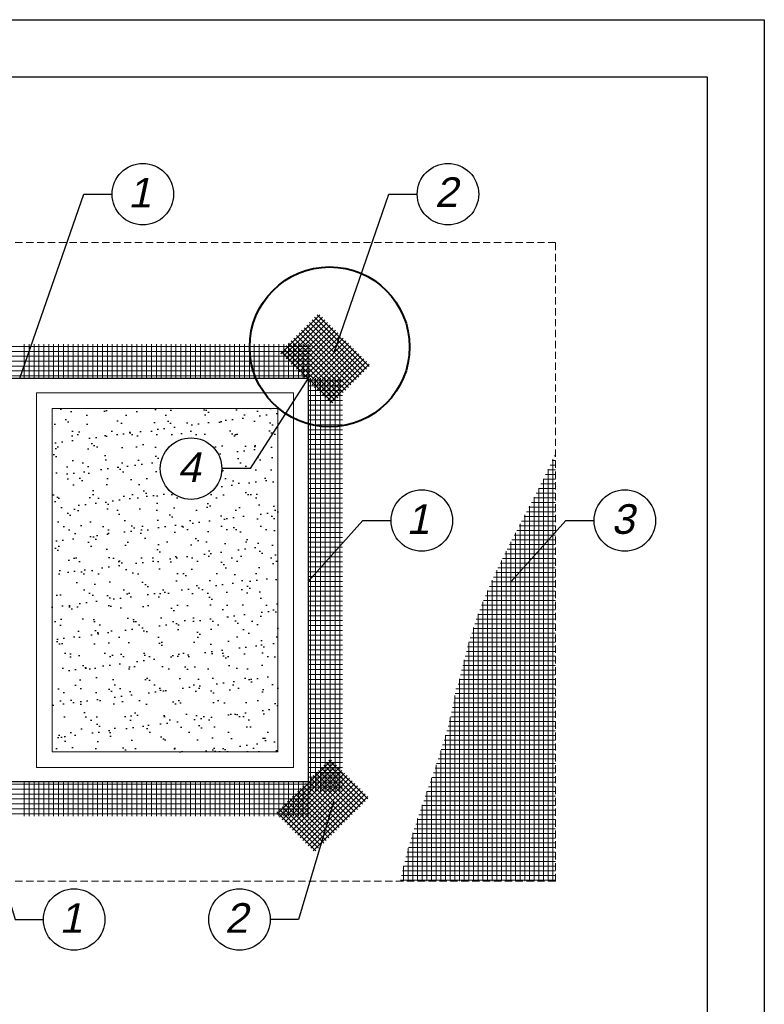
# Model space of a CAD drawing. Header units: millimetres. Extents: x -44039 to 29247, y -29623 to -1996.
# Tile 12 of 12: x 28334 to 29247, y -3203 to -1996. Entities that reach past the tile are written whole.
import ezdxf

# ---------------------------------------------------------------- set-up
doc = ezdxf.new("R2010")
doc.units = ezdxf.units.MM
doc.linetypes.add('DASHED', pattern=[19.05, 12.7, -6.35])
for name, color, linetype, lineweight in [('ATLAS siatka', 251, 'Continuous', 5), ('ATLAS siatka 2', 44, 'Continuous', 5), ('pomoc', 3, 'Continuous', 13), ('przekroje 2', 6, 'Continuous', 30), ('widok', 7, 'Continuous', 15)]:
    doc.layers.add(name, color=color, linetype=linetype, lineweight=lineweight)
for name, color, linetype in [('HATCH', 204, 'Continuous'), ('opisy', 2, 'Continuous'), ('TABELKA', 10, 'Continuous')]:
    doc.layers.add(name, color=color, linetype=linetype)
doc.styles.add('ATLAS', font='arial.ttf', dxfattribs={"oblique": 12})
doc.styles.get("Standard").update_dxf_attribs({"font": 'arial.ttf'})
doc.dimstyles.new('ISO-25', dxfattribs={"dimtxt": 2.5, "dimasz": 2.5, "dimexe": 1.25, "dimexo": 0.625, "dimtad": 1, "dimtxsty": 'Standard', "dimcen": 2.5, "dimadec": 0, "dimazin": 0, "dimtfac": 1, "dimtmove": 0, "dimatfit": 3, "dimfxl": 0, "dimarcsym": 0})

msp = doc.modelspace()

# ---------------------------------------------------------------- hatches: boundary and pattern name
at = {"layer": 'HATCH'}
h = msp.add_hatch(dxfattribs=at)
h.set_pattern_fill('AR-SAND', color=256, scale=15.515833, style=0)
h.set_pattern_definition([(37.5, (28575.637, -440.18), (-0.9774, 29.89628), [0, -23.58407, 0, -26.37692, 0, -25.21323]), (7.5, (28575.637, -440.18), (27.45956, 43.78795), [0, -12.72298, 0, -21.2567, 0, -8.14581]), (327.5, (28556.552, -440.18), (48.3185, 0.0878), [0, -7.75792, 0, -27.9285, 0, -36.4622]), (317.5, (28556.552, -440.18), (46.64256, 13.6179), [0, -3.87896, 0, -18.30868, 0, -20.94637])])
h.paths.add_polyline_path([(28374.16001, -2472.95988), (28651.07785, -2472.95988), (28651.07785, -2893.60207), (28374.16001, -2893.60207)])
h.paths.add_polyline_path([(28582.2116, -2546.65056, 1), (28506.87064, -2546.65056, 1)], flags=16)

# ---------------------------------------------------------------- linework, layer by layer
for p, q in [((28412.98056, -2210.29907), (28447.76042, -2210.29907)), ((28787.04698, -2210.29907), (28821.82684, -2210.29907)), ((28616.99146, -2546.65056), (28582.2116, -2546.65056)), ((28754.97271, -2610.30327), (28789.75257, -2610.30327)), ((29003.84586, -2610.30327), (29038.62572, -2610.30327))]:
    msp.add_line(p, q)
at = {"layer": 'ATLAS siatka', "color": 7}
for p, q in [((28702.36083, -2358.04864), (28654.63964, -2405.76983)), ((28705.54224, -2361.23005), (28657.82105, -2408.95125)), ((28708.72366, -2364.41147), (28661.00246, -2412.13266)), ((28756.44485, -2428.03972), (28692.81659, -2364.41147)), ((28759.62626, -2424.85831), (28695.99801, -2361.23005)), ((28762.80767, -2421.6769), (28699.17942, -2358.04864)), ((28711.90507, -2367.59288), (28664.18388, -2415.31407)), ((28715.08648, -2370.77429), (28667.36529, -2418.49548)), ((28718.2679, -2373.95571), (28670.5467, -2421.6769)), ((28721.44931, -2377.13712), (28673.72812, -2424.85831)), ((28743.7192, -2440.76537), (28680.09094, -2377.13712)), ((28746.90061, -2437.58396), (28683.27235, -2373.95571)), ((28750.08202, -2434.40255), (28686.45377, -2370.77429)), ((28753.26344, -2431.22114), (28689.63518, -2367.59288)), ((28734.17496, -2450.30961), (28670.5467, -2386.68136)), ((28737.35637, -2447.1282), (28673.72812, -2383.49994)), ((28740.53778, -2443.94679), (28676.90953, -2380.31853)), ((28724.63072, -2380.31853), (28676.90953, -2428.03972)), ((28727.81213, -2383.49994), (28680.09094, -2431.22114)), ((28730.99355, -2386.68136), (28683.27235, -2434.40255)), ((28721.44931, -2463.03526), (28657.82105, -2399.40701)), ((28724.63072, -2459.85385), (28661.00246, -2396.2256)), ((28727.81213, -2456.67244), (28664.18388, -2393.04418)), ((28730.99355, -2453.49103), (28667.36529, -2389.86277)), ((28734.17496, -2389.86277), (28688.04447, -2435.99325)), ((28737.35637, -2393.04418), (28689.63518, -2440.76537)), ((28740.53778, -2396.2256), (28692.81659, -2443.94679)), ((28743.7192, -2399.40701), (28695.99801, -2447.1282)), ((28718.2679, -2466.21668), (28654.63964, -2402.58842)), ((28746.90061, -2402.58842), (28699.17942, -2450.30961)), ((28750.08202, -2405.76983), (28702.36083, -2453.49103)), ((28753.26344, -2408.95125), (28705.54224, -2456.67244)), ((28756.44485, -2412.13266), (28708.72366, -2459.85385)), ((28759.62626, -2415.31407), (28711.90507, -2463.03526)), ((28762.80767, -2418.49548), (28715.08648, -2466.21668)), ((28716.67719, -2903.80785), (28649.86752, -2970.61752)), ((28719.8586, -2906.98927), (28653.04893, -2973.79894)), ((28758.03556, -2954.71046), (28710.31436, -2906.98927)), ((28761.21697, -2951.52905), (28713.49578, -2903.80785)), ((28723.04001, -2910.17068), (28656.23035, -2976.98035)), ((28726.22143, -2913.35209), (28659.41176, -2980.16176)), ((28729.40284, -2916.53351), (28662.59317, -2983.34317)), ((28732.58425, -2919.71492), (28665.77458, -2986.52459)), ((28745.3099, -2967.43611), (28697.58871, -2919.71492)), ((28748.49132, -2964.2547), (28700.77012, -2916.53351)), ((28751.67273, -2961.07328), (28703.95154, -2913.35209)), ((28754.85414, -2957.89187), (28707.13295, -2910.17068)), ((28735.76567, -2922.89633), (28668.956, -2989.706)), ((28738.94708, -2926.07774), (28672.13741, -2992.88741)), ((28742.12849, -2929.25916), (28675.31882, -2996.06882)), ((28735.76567, -2976.98035), (28688.04447, -2929.25916)), ((28738.94708, -2973.79894), (28691.22589, -2926.07774)), ((28742.12849, -2970.61752), (28694.4073, -2922.89633)), ((28723.04001, -2989.706), (28675.31882, -2941.98481)), ((28745.3099, -2932.44057), (28678.50024, -2999.25024)), ((28726.22143, -2986.52459), (28678.50024, -2938.80339)), ((28748.49132, -2935.62198), (28681.68165, -3002.43165)), ((28729.40284, -2983.34317), (28681.68165, -2935.62198)), ((28732.58425, -2980.16176), (28684.86306, -2932.44057)), ((28751.67273, -2938.80339), (28684.86306, -3005.61306)), ((28754.85414, -2941.98481), (28688.04447, -3008.79448)), ((28710.31436, -3002.43165), (28662.59317, -2954.71046)), ((28713.49578, -2999.25024), (28665.77458, -2951.52905)), ((28716.67719, -2996.06882), (28668.956, -2948.34763)), ((28719.8586, -2992.88741), (28672.13741, -2945.16622)), ((28758.03556, -2945.16622), (28691.22589, -3011.97589)), ((28761.21697, -2948.34763), (28694.4073, -3015.1573)), ((28697.58871, -3015.1573), (28649.86752, -2967.43611)), ((28700.77012, -3011.97589), (28653.04893, -2964.2547)), ((28703.95154, -3008.79448), (28656.23035, -2961.07328)), ((28707.13295, -3005.61306), (28659.41176, -2957.89187))]:
    msp.add_line(p, q, dxfattribs=at)
at = {"layer": 'ATLAS siatka'}
for p, q in [((28991.47278, -2531.00092), (28989.77542, -2531.00092)), ((28991.47278, -2542.42888), (28984.563, -2542.42888)), ((28991.47278, -2536.7149), (28987.22549, -2536.7149)), ((28987.95314, -2660.81672), (28987.95314, -2535.08435)), ((28991.47278, -2553.85684), (28979.10111, -2553.85684)), ((28991.47278, -2548.14286), (28981.86967, -2548.14286)), ((28982.23916, -2660.81672), (28982.23916, -2547.38028)), ((28991.47278, -2565.2848), (28973.43664, -2565.2848)), ((28991.47278, -2559.57082), (28976.2889, -2559.57082)), ((28976.52518, -2660.81672), (28976.52518, -2559.09747)), ((28991.47278, -2582.42674), (28964.66201, -2582.42674)), ((28965.09722, -2660.81672), (28965.09722, -2581.58681)), ((28991.47278, -2576.71276), (28967.62023, -2576.71276)), ((28991.47278, -2570.99878), (28970.53639, -2570.99878)), ((28970.8112, -2660.81672), (28970.8112, -2570.4603)), ((28991.47278, -2593.8547), (28958.71157, -2593.8547)), ((28959.38324, -2660.81672), (28959.38324, -2592.56983)), ((28991.47278, -2588.14072), (28961.69855, -2588.14072)), ((28991.47278, -2605.28266), (28952.72631, -2605.28266)), ((28953.66926, -2660.81672), (28953.66926, -2603.48434)), ((28991.47278, -2599.56868), (28955.72242, -2599.56868)), ((28991.47278, -2616.71063), (28946.74395, -2616.71063)), ((28947.95528, -2660.81672), (28947.95528, -2614.3948)), ((28991.47278, -2610.99664), (28949.73273, -2610.99664)), ((28991.47278, -2628.13859), (28940.79951, -2628.13859)), ((28942.2413, -2660.81672), (28942.2413, -2625.36059)), ((28991.47278, -2622.42461), (28943.76509, -2622.42461)), ((28991.47278, -2639.56655), (28934.92605, -2639.56655)), ((28936.52732, -2660.81672), (28936.52732, -2636.44047)), ((28991.47278, -2633.85257), (28937.85292, -2633.85257)), ((28991.47278, -2650.99451), (28929.15529, -2650.99451)), ((28930.81334, -2660.81672), (28930.81334, -2647.69671)), ((28991.47278, -2645.28053), (28932.02814, -2645.28053)), ((28952.327, -2662.42247), (28923.51812, -2662.42247)), ((28925.09936, -2660.81672), (28925.09936, -2659.19978)), ((28925.09936, -2815.97505), (28925.09936, -2660.81672)), ((28991.47278, -2656.70849), (28926.32174, -2656.70849)), ((28930.81334, -2815.97505), (28930.81334, -2660.81672)), ((28936.52732, -2815.97505), (28936.52732, -2660.81672)), ((28942.2413, -2815.97505), (28942.2413, -2660.81672)), ((28947.95528, -2815.97505), (28947.95528, -2660.81672)), ((28991.47278, -2662.42247), (28952.327, -2662.42247)), ((28953.66926, -2815.97505), (28953.66926, -2660.81672)), ((28959.38324, -2815.97505), (28959.38324, -2660.81672)), ((28965.09722, -2815.97505), (28965.09722, -2660.81672)), ((28970.8112, -2815.97505), (28970.8112, -2660.81672)), ((28976.52518, -2815.97505), (28976.52518, -2660.81672)), ((28982.23916, -2815.97505), (28982.23916, -2660.81672)), ((28987.95314, -2815.97505), (28987.95314, -2660.81672)), ((28952.327, -2673.85043), (28918.04516, -2673.85043)), ((28919.38538, -2815.97505), (28919.38538, -2671.03405)), ((28952.327, -2668.13645), (28920.76425, -2668.13645)), ((28991.47278, -2668.13645), (28952.327, -2668.13645)), ((28991.47278, -2673.85043), (28952.327, -2673.85043)), ((28952.327, -2690.99237), (28910.21896, -2690.99237)), ((28952.327, -2685.27839), (28912.76723, -2685.27839)), ((28913.6714, -2815.97505), (28913.6714, -2683.30577)), ((28952.327, -2679.56441), (28915.38628, -2679.56441)), ((28991.47278, -2679.56441), (28952.327, -2679.56441)), ((28991.47278, -2685.27839), (28952.327, -2685.27839)), ((28991.47278, -2690.99237), (28952.327, -2690.99237)), ((28952.327, -2702.42033), (28905.29441, -2702.42033)), ((28952.327, -2696.70635), (28907.71582, -2696.70635)), ((28907.95742, -2815.97505), (28907.95742, -2696.15486)), ((28991.47278, -2696.70635), (28952.327, -2696.70635)), ((28991.47278, -2702.42033), (28952.327, -2702.42033)), ((28952.327, -2713.84829), (28900.64627, -2713.84829)), ((28902.24344, -2815.97505), (28902.24344, -2709.77351)), ((28952.327, -2708.13431), (28902.92357, -2708.13431)), ((28991.47278, -2708.13431), (28952.327, -2708.13431)), ((28991.47278, -2713.84829), (28952.327, -2713.84829)), ((28952.327, -2725.27625), (28896.30948, -2725.27625)), ((28896.52946, -2815.97505), (28896.52946, -2724.66475)), ((28952.327, -2719.56227), (28898.42477, -2719.56227)), ((28991.47278, -2719.56227), (28952.327, -2719.56227)), ((28991.47278, -2725.27625), (28952.327, -2725.27625)), ((28952.327, -2736.70421), (28892.30638, -2736.70421)), ((28952.327, -2730.99023), (28894.254, -2730.99023)), ((28991.47278, -2730.99023), (28952.327, -2730.99023)), ((28991.47278, -2736.70421), (28952.327, -2736.70421)), ((28952.327, -2748.13217), (28888.62076, -2748.13217)), ((28952.327, -2742.41819), (28890.41412, -2742.41819)), ((28890.81548, -2815.97505), (28890.81548, -2741.20624)), ((28991.47278, -2742.41819), (28952.327, -2742.41819)), ((28991.47278, -2748.13217), (28952.327, -2748.13217)), ((28885.1015, -2815.97505), (28885.1015, -2759.94735)), ((28952.327, -2759.56013), (28885.21174, -2759.56013)), ((28952.327, -2753.84615), (28886.87172, -2753.84615)), ((28991.47278, -2753.84615), (28952.327, -2753.84615)), ((28991.47278, -2759.56013), (28952.327, -2759.56013)), ((28952.327, -2770.98809), (28882.03628, -2770.98809)), ((28952.327, -2765.27411), (28883.58496, -2765.27411)), ((28991.47278, -2765.27411), (28952.327, -2765.27411)), ((28991.47278, -2770.98809), (28952.327, -2770.98809)), ((28952.327, -2782.41605), (28879.05012, -2782.41605)), ((28879.38752, -2815.97505), (28879.38752, -2781.08328)), ((28952.327, -2776.70207), (28880.51047, -2776.70207)), ((28991.47278, -2776.70207), (28952.327, -2776.70207)), ((28991.47278, -2782.41605), (28952.327, -2782.41605)), ((28952.327, -2799.558), (28874.81873, -2799.558)), ((28952.327, -2793.84402), (28876.20783, -2793.84402)), ((28952.327, -2788.13004), (28877.60363, -2788.13004)), ((28991.47278, -2788.13004), (28952.327, -2788.13004)), ((28991.47278, -2793.84402), (28952.327, -2793.84402)), ((28991.47278, -2799.558), (28952.327, -2799.558)), ((28952.327, -2810.98596), (28872.10929, -2810.98596)), ((28952.327, -2805.27198), (28873.46297, -2805.27198)), ((28873.67354, -2815.97505), (28873.67354, -2804.3833)), ((28991.47278, -2805.27198), (28952.327, -2805.27198)), ((28991.47278, -2810.98596), (28952.327, -2810.98596)), ((28991.47278, -2822.41392), (28868.35934, -2822.41392)), ((28991.47278, -2816.69994), (28869.30963, -2816.69994)), ((28873.67354, -2971.13338), (28873.67354, -2815.97505)), ((28879.38752, -2971.13338), (28879.38752, -2815.97505)), ((28885.1015, -2971.13338), (28885.1015, -2815.97505)), ((28890.81548, -2971.13338), (28890.81548, -2815.97505)), ((28896.52946, -2971.13338), (28896.52946, -2815.97505)), ((28902.24344, -2971.13338), (28902.24344, -2815.97505)), ((28907.95742, -2971.13338), (28907.95742, -2815.97505)), ((28913.6714, -2971.13338), (28913.6714, -2815.97505)), ((28919.38538, -2971.13338), (28919.38538, -2815.97505)), ((28925.09936, -2971.13338), (28925.09936, -2815.97505)), ((28930.81334, -2971.13338), (28930.81334, -2815.97505)), ((28936.52732, -2971.13338), (28936.52732, -2815.97505)), ((28942.2413, -2971.13338), (28942.2413, -2815.97505)), ((28947.95528, -2971.13338), (28947.95528, -2815.97505)), ((28953.66926, -2971.13338), (28953.66926, -2815.97505)), ((28959.38324, -2971.13338), (28959.38324, -2815.97505)), ((28965.09722, -2971.13338), (28965.09722, -2815.97505)), ((28970.8112, -2971.13338), (28970.8112, -2815.97505)), ((28976.52518, -2971.13338), (28976.52518, -2815.97505)), ((28982.23916, -2971.13338), (28982.23916, -2815.97505)), ((28987.95314, -2971.13338), (28987.95314, -2815.97505)), ((28991.47278, -2833.84188), (28866.2147, -2833.84188)), ((28991.47278, -2828.1279), (28867.327, -2828.1279)), ((28867.95955, -2971.13338), (28867.95955, -2824.68044)), ((28991.47278, -2845.26984), (28863.75895, -2845.26984)), ((28991.47278, -2839.55586), (28865.02462, -2839.55586)), ((28991.47278, -2856.6978), (28861.00981, -2856.6978)), ((28862.24557, -2971.13338), (28862.24557, -2851.70601)), ((28991.47278, -2850.98382), (28862.41992, -2850.98382)), ((28991.47278, -2868.12576), (28857.98556, -2868.12576)), ((28991.47278, -2862.41178), (28859.53091, -2862.41178)), ((28991.47278, -2879.55372), (28854.70531, -2879.55372)), ((28991.47278, -2873.83974), (28856.37612, -2873.83974)), ((28856.53159, -2971.13338), (28856.53159, -2873.2973)), ((28850.81761, -2971.13338), (28850.81761, -2892.18518)), ((28991.47278, -2890.98168), (28851.19845, -2890.98168)), ((28991.47278, -2885.2677), (28852.97769, -2885.2677)), ((28991.47278, -2908.12362), (28845.603, -2908.12362)), ((28991.47278, -2902.40964), (28847.50592, -2902.40964)), ((28991.47278, -2896.69566), (28849.3728, -2896.69566)), ((28991.47278, -2919.55158), (28841.70982, -2919.55158)), ((28991.47278, -2913.8376), (28843.66924, -2913.8376)), ((28845.10363, -2971.13338), (28845.10363, -2909.60731)), ((28991.47278, -2930.97954), (28837.73478, -2930.97954)), ((28839.38965, -2971.13338), (28839.38965, -2926.2428)), ((28991.47278, -2925.26556), (28839.72994, -2925.26556)), ((28833.67567, -2971.13338), (28833.67567, -2942.53177)), ((28991.47278, -2942.4075), (28833.7194, -2942.4075)), ((28991.47278, -2936.69352), (28835.72954, -2936.69352)), ((28991.47278, -2953.83546), (28829.70519, -2953.83546)), ((28991.47278, -2948.12148), (28831.70956, -2948.12148)), ((28991.47278, -2965.26343), (28825.73365, -2965.26343)), ((28991.47278, -2959.54945), (28827.71149, -2959.54945)), ((28827.96169, -2971.13338), (28827.96169, -2958.83017)), ((28952.327, -2976.69139), (28821.84626, -2976.69139)), ((28822.24771, -3052.31731), (28822.24771, -2975.49602)), ((28991.47278, -2970.97741), (28823.77684, -2970.97741)), ((28827.96169, -3052.31731), (28827.96169, -2971.13338)), ((28833.67567, -3052.31731), (28833.67567, -2971.13338)), ((28839.38965, -3052.31731), (28839.38965, -2971.13338)), ((28845.10363, -3052.31731), (28845.10363, -2971.13338)), ((28850.81761, -3052.31731), (28850.81761, -2971.13338)), ((28856.53159, -3052.31731), (28856.53159, -2971.13338)), ((28862.24557, -3052.31731), (28862.24557, -2971.13338)), ((28867.95955, -3052.31731), (28867.95955, -2971.13338)), ((28873.67354, -3052.31731), (28873.67354, -2971.13338)), ((28879.38752, -3052.31731), (28879.38752, -2971.13338)), ((28885.1015, -3052.31731), (28885.1015, -2971.13338)), ((28890.81548, -3052.31731), (28890.81548, -2971.13338)), ((28896.52946, -3052.31731), (28896.52946, -2971.13338)), ((28902.24344, -3052.31731), (28902.24344, -2971.13338)), ((28907.95742, -3052.31731), (28907.95742, -2971.13338)), ((28913.6714, -3052.31731), (28913.6714, -2971.13338)), ((28919.38538, -3052.31731), (28919.38538, -2971.13338)), ((28925.09936, -3052.31731), (28925.09936, -2971.13338)), ((28930.81334, -3052.31731), (28930.81334, -2971.13338)), ((28936.52732, -3052.31731), (28936.52732, -2971.13338)), ((28942.2413, -3052.31731), (28942.2413, -2971.13338)), ((28947.95528, -3052.31731), (28947.95528, -2971.13338)), ((28991.47278, -2976.69139), (28952.327, -2976.69139)), ((28953.66926, -3052.31731), (28953.66926, -2971.13338)), ((28959.38324, -3052.31731), (28959.38324, -2971.13338)), ((28965.09722, -3052.31731), (28965.09722, -2971.13338)), ((28970.8112, -3052.31731), (28970.8112, -2971.13338)), ((28976.52518, -3052.31731), (28976.52518, -2971.13338)), ((28982.23916, -3052.31731), (28982.23916, -2971.13338)), ((28987.95314, -3052.31731), (28987.95314, -2971.13338)), ((28952.327, -2988.11935), (28818.08452, -2988.11935)), ((28952.327, -2982.40537), (28819.94709, -2982.40537)), ((28991.47278, -2982.40537), (28952.327, -2982.40537)), ((28991.47278, -2988.11935), (28952.327, -2988.11935)), ((28952.327, -2999.54731), (28814.48992, -2999.54731)), ((28952.327, -2993.83333), (28816.26374, -2993.83333)), ((28816.53373, -3052.31731), (28816.53373, -2992.97704)), ((28991.47278, -2993.83333), (28952.327, -2993.83333)), ((28991.47278, -2999.54731), (28952.327, -2999.54731)), ((28952.327, -3016.68925), (28809.50214, -3016.68925)), ((28810.81975, -3052.31731), (28810.81975, -3011.97245)), ((28952.327, -3010.97527), (28811.10394, -3010.97527)), ((28952.327, -3005.26129), (28812.76826, -3005.26129)), ((28991.47278, -3005.26129), (28952.327, -3005.26129)), ((28991.47278, -3010.97527), (28952.327, -3010.97527)), ((28991.47278, -3016.68925), (28952.327, -3016.68925)), ((28952.327, -3028.11721), (28806.50687, -3028.11721)), ((28952.327, -3022.40323), (28807.96806, -3022.40323)), ((28991.47278, -3022.40323), (28952.327, -3022.40323)), ((28991.47278, -3028.11721), (28952.327, -3028.11721)), ((28952.327, -3039.54517), (28803.82392, -3039.54517)), ((28805.10577, -3052.31731), (28805.10577, -3033.90781)), ((28952.327, -3033.83119), (28805.12376, -3033.83119)), ((28991.47278, -3033.83119), (28952.327, -3033.83119)), ((28991.47278, -3039.54517), (28952.327, -3039.54517)), ((28952.327, -3050.97313), (28801.49478, -3050.97313)), ((28952.327, -3045.25915), (28802.61253, -3045.25915)), ((28991.47278, -3045.25915), (28952.327, -3045.25915)), ((28991.47278, -3050.97313), (28952.327, -3050.97313))]:
    msp.add_line(p, q, dxfattribs=at)
at = {"layer": 'ATLAS siatka 2', "color": 134}
for p, q in [((28001.10981, -2397.00021), (28691.05055, -2397.00021)), ((28340.04932, -2435.99325), (28340.04932, -2394.00075)), ((28346.04825, -2435.99325), (28346.04825, -2394.00075)), ((28352.04718, -2435.99325), (28352.04718, -2394.00075)), ((28358.04611, -2435.99325), (28358.04611, -2394.00075)), ((28364.04504, -2435.99325), (28364.04504, -2394.00075)), ((28370.04397, -2435.99325), (28370.04397, -2394.00075)), ((28376.0429, -2435.99325), (28376.0429, -2394.00075)), ((28382.04183, -2435.99325), (28382.04183, -2394.00075)), ((28388.04076, -2435.99325), (28388.04076, -2394.00075)), ((28394.03969, -2435.99325), (28394.03969, -2394.00075)), ((28400.03862, -2435.99325), (28400.03862, -2394.00075)), ((28406.03755, -2435.99325), (28406.03755, -2394.00075)), ((28412.03648, -2435.99325), (28412.03648, -2394.00075)), ((28418.0354, -2435.99325), (28418.0354, -2394.00075)), ((28424.03433, -2435.99325), (28424.03433, -2394.00075)), ((28430.03326, -2435.99325), (28430.03326, -2394.00075)), ((28436.03219, -2435.99325), (28436.03219, -2394.00075)), ((28442.03112, -2435.99325), (28442.03112, -2394.00075)), ((28448.03005, -2435.99325), (28448.03005, -2394.00075)), ((28454.02898, -2435.99325), (28454.02898, -2394.00075)), ((28460.02791, -2435.99325), (28460.02791, -2394.00075)), ((28466.02684, -2435.99325), (28466.02684, -2394.00075)), ((28472.02577, -2435.99325), (28472.02577, -2394.00075)), ((28478.0247, -2435.99325), (28478.0247, -2394.00075)), ((28484.02363, -2435.99325), (28484.02363, -2394.00075)), ((28490.02256, -2435.99325), (28490.02256, -2394.00075)), ((28496.02149, -2435.99325), (28496.02149, -2394.00075)), ((28502.02042, -2435.99325), (28502.02042, -2394.00075)), ((28508.01935, -2435.99325), (28508.01935, -2394.00075)), ((28514.01828, -2435.99325), (28514.01828, -2394.00075)), ((28520.01721, -2435.99325), (28520.01721, -2394.00075)), ((28526.01614, -2435.99325), (28526.01614, -2394.00075)), ((28532.01507, -2435.99325), (28532.01507, -2394.00075)), ((28538.01399, -2435.99325), (28538.01399, -2394.00075)), ((28544.01292, -2435.99325), (28544.01292, -2394.00075)), ((28550.01185, -2435.99325), (28550.01185, -2394.00075)), ((28556.01078, -2435.99325), (28556.01078, -2394.00075)), ((28562.00971, -2435.99325), (28562.00971, -2394.00075)), ((28568.00864, -2435.99325), (28568.00864, -2394.00075)), ((28574.00757, -2435.99325), (28574.00757, -2394.00075)), ((28580.0065, -2435.99325), (28580.0065, -2394.00075)), ((28586.00543, -2435.99325), (28586.00543, -2394.00075)), ((28592.00436, -2435.99325), (28592.00436, -2394.00075)), ((28598.00329, -2435.99325), (28598.00329, -2394.00075)), ((28604.00222, -2435.99325), (28604.00222, -2394.00075)), ((28610.00115, -2435.99325), (28610.00115, -2394.00075)), ((28616.00008, -2435.99325), (28616.00008, -2394.00075)), ((28621.99901, -2435.99325), (28621.99901, -2394.00075)), ((28627.99794, -2435.99325), (28627.99794, -2394.00075)), ((28633.99687, -2435.99325), (28633.99687, -2394.00075)), ((28639.9958, -2435.99325), (28639.9958, -2394.00075)), ((28645.99473, -2435.99325), (28645.99473, -2394.00075)), ((28651.99365, -2435.99325), (28651.99365, -2394.00075)), ((28658.13612, -2435.99325), (28658.13612, -2394.00075)), ((28664.13505, -2435.99325), (28664.13505, -2394.00075)), ((28670.13398, -2435.99325), (28670.13398, -2394.00075)), ((28676.1329, -2435.99325), (28676.1329, -2394.00075)), ((28682.13183, -2435.99325), (28682.13183, -2394.00075)), ((28688.13076, -2435.99325), (28688.13076, -2394.00075)), ((28001.10981, -2402.99914), (28691.05055, -2402.99914)), ((28001.10981, -2408.99807), (28691.05055, -2408.99807)), ((28001.10981, -2414.997), (28691.05055, -2414.997)), ((28001.10981, -2420.99593), (28691.05055, -2420.99593)), ((28001.10981, -2426.99486), (28691.05055, -2426.99486)), ((28001.10981, -2432.99379), (28691.05055, -2432.99379)), ((28691.04394, -2435.99325), (28691.04394, -2941.98481)), ((28697.04287, -2435.99325), (28697.04287, -2941.98481)), ((28703.0418, -2435.99325), (28703.0418, -2941.98481)), ((28709.04073, -2435.99325), (28709.04073, -2941.98481)), ((28715.03966, -2435.99325), (28715.03966, -2941.98481)), ((28721.03859, -2435.99325), (28721.03859, -2941.98481)), ((28727.03752, -2435.99325), (28727.03752, -2941.98481)), ((28688.04447, -2438.99272), (28730.03698, -2438.99272)), ((28688.04447, -2444.99165), (28730.03698, -2444.99165)), ((28688.04447, -2450.99058), (28730.03698, -2450.99058)), ((28688.04447, -2456.98951), (28730.03698, -2456.98951)), ((28688.04447, -2462.98844), (28730.03698, -2462.98844)), ((28688.04447, -2468.98737), (28730.03698, -2468.98737)), ((28688.04447, -2474.9863), (28730.03698, -2474.9863)), ((28688.04447, -2480.98523), (28730.03698, -2480.98523)), ((28688.04447, -2486.98416), (28730.03698, -2486.98416)), ((28688.04447, -2492.98309), (28730.03698, -2492.98309)), ((28688.04447, -2498.98201), (28730.03698, -2498.98201)), ((28688.04447, -2504.98094), (28730.03698, -2504.98094)), ((28688.04447, -2510.97987), (28730.03698, -2510.97987)), ((28688.04447, -2516.9788), (28730.03698, -2516.9788)), ((28688.04447, -2522.97773), (28730.03698, -2522.97773)), ((28688.04447, -2528.97666), (28730.03698, -2528.97666)), ((28688.04447, -2534.97559), (28730.03698, -2534.97559)), ((28688.04447, -2540.97452), (28730.03698, -2540.97452)), ((28688.04447, -2546.97345), (28730.03698, -2546.97345)), ((28688.04447, -2552.97238), (28730.03698, -2552.97238)), ((28688.04447, -2558.97131), (28730.03698, -2558.97131)), ((28688.04447, -2564.97024), (28730.03698, -2564.97024)), ((28688.04447, -2570.96917), (28730.03698, -2570.96917)), ((28688.04447, -2576.9681), (28730.03698, -2576.9681)), ((28688.04447, -2582.96703), (28730.03698, -2582.96703)), ((28688.04447, -2588.96596), (28730.03698, -2588.96596)), ((28688.04447, -2594.96489), (28730.03698, -2594.96489)), ((28688.04447, -2600.96382), (28730.03698, -2600.96382)), ((28688.04447, -2606.96275), (28730.03698, -2606.96275)), ((28688.04447, -2612.96167), (28730.03698, -2612.96167)), ((28688.04447, -2618.9606), (28730.03698, -2618.9606)), ((28688.04447, -2624.95953), (28730.03698, -2624.95953)), ((28688.04447, -2630.95846), (28730.03698, -2630.95846)), ((28688.04447, -2636.95739), (28730.03698, -2636.95739)), ((28688.04447, -2642.95632), (28730.03698, -2642.95632)), ((28688.04447, -2648.95525), (28730.03698, -2648.95525)), ((28688.04447, -2654.95418), (28730.03698, -2654.95418)), ((28688.04447, -2660.95311), (28730.03698, -2660.95311)), ((28688.04447, -2666.95204), (28730.03698, -2666.95204)), ((28688.04447, -2672.95097), (28730.03698, -2672.95097)), ((28688.04447, -2678.9499), (28730.03698, -2678.9499)), ((28688.04447, -2684.94883), (28730.03698, -2684.94883)), ((28688.04447, -2690.94776), (28730.03698, -2690.94776)), ((28688.04447, -2696.94669), (28730.03698, -2696.94669)), ((28688.04447, -2702.94562), (28730.03698, -2702.94562)), ((28688.04447, -2708.94455), (28730.03698, -2708.94455)), ((28688.04447, -2714.94348), (28730.03698, -2714.94348)), ((28688.04447, -2720.94241), (28730.03698, -2720.94241)), ((28688.04447, -2726.94133), (28730.03698, -2726.94133)), ((28688.04447, -2732.94026), (28730.03698, -2732.94026)), ((28688.04447, -2738.93919), (28730.03698, -2738.93919)), ((28688.04447, -2744.93812), (28730.03698, -2744.93812)), ((28688.04447, -2750.93705), (28730.03698, -2750.93705)), ((28688.04447, -2756.93598), (28730.03698, -2756.93598)), ((28688.04447, -2762.93491), (28730.03698, -2762.93491)), ((28688.04447, -2768.93384), (28730.03698, -2768.93384)), ((28688.04447, -2774.93277), (28730.03698, -2774.93277)), ((28688.04447, -2780.9317), (28730.03698, -2780.9317)), ((28688.04447, -2786.93063), (28730.03698, -2786.93063)), ((28688.04447, -2792.92956), (28730.03698, -2792.92956)), ((28688.04447, -2798.92849), (28730.03698, -2798.92849)), ((28688.04447, -2804.92742), (28730.03698, -2804.92742)), ((28688.04447, -2810.92635), (28730.03698, -2810.92635)), ((28688.04447, -2816.92528), (28730.03698, -2816.92528)), ((28688.04447, -2822.92421), (28730.03698, -2822.92421)), ((28688.04447, -2828.92314), (28730.03698, -2828.92314)), ((28688.04447, -2834.92207), (28730.03698, -2834.92207)), ((28688.04447, -2840.921), (28730.03698, -2840.921)), ((28688.04447, -2846.91992), (28730.03698, -2846.91992)), ((28688.04447, -2852.91885), (28730.03698, -2852.91885)), ((28688.04447, -2858.91778), (28730.03698, -2858.91778)), ((28688.04447, -2864.91671), (28730.03698, -2864.91671)), ((28688.04447, -2870.91564), (28730.03698, -2870.91564)), ((28688.04447, -2876.91457), (28730.03698, -2876.91457)), ((28688.04447, -2882.9135), (28730.03698, -2882.9135)), ((28688.04447, -2888.91243), (28730.03698, -2888.91243)), ((28688.04447, -2894.91136), (28730.03698, -2894.91136)), ((28688.04447, -2900.91029), (28730.03698, -2900.91029)), ((28688.04447, -2906.90922), (28730.03698, -2906.90922)), ((28688.04447, -2912.90815), (28730.03698, -2912.90815)), ((28688.04447, -2918.90708), (28730.03698, -2918.90708)), ((28340.04932, -2930.56869), (28340.04932, -2972.5612)), ((28346.04825, -2930.56869), (28346.04825, -2972.5612)), ((28352.04718, -2930.56869), (28352.04718, -2972.5612)), ((28358.04611, -2930.56869), (28358.04611, -2972.5612)), ((28364.04504, -2930.56869), (28364.04504, -2972.5612)), ((28370.04397, -2930.56869), (28370.04397, -2972.5612)), ((28376.0429, -2930.56869), (28376.0429, -2972.5612)), ((28382.04183, -2930.56869), (28382.04183, -2972.5612)), ((28388.04076, -2930.56869), (28388.04076, -2972.5612)), ((28394.03969, -2930.56869), (28394.03969, -2972.5612)), ((28400.03862, -2930.56869), (28400.03862, -2972.5612)), ((28406.03755, -2930.56869), (28406.03755, -2972.5612)), ((28412.03648, -2930.56869), (28412.03648, -2972.5612)), ((28418.0354, -2930.56869), (28418.0354, -2972.5612)), ((28424.03433, -2930.56869), (28424.03433, -2972.5612)), ((28430.03326, -2930.56869), (28430.03326, -2972.5612)), ((28436.03219, -2930.56869), (28436.03219, -2972.5612)), ((28442.03112, -2930.56869), (28442.03112, -2972.5612)), ((28448.03005, -2930.56869), (28448.03005, -2972.5612)), ((28454.02898, -2930.56869), (28454.02898, -2972.5612)), ((28460.02791, -2930.56869), (28460.02791, -2972.5612)), ((28466.02684, -2930.56869), (28466.02684, -2972.5612)), ((28472.02577, -2930.56869), (28472.02577, -2972.5612)), ((28478.0247, -2930.56869), (28478.0247, -2972.5612)), ((28484.02363, -2930.56869), (28484.02363, -2972.5612)), ((28490.02256, -2930.56869), (28490.02256, -2972.5612)), ((28496.02149, -2930.56869), (28496.02149, -2972.5612)), ((28502.02042, -2930.56869), (28502.02042, -2972.5612)), ((28508.01935, -2930.56869), (28508.01935, -2972.5612)), ((28514.01828, -2930.56869), (28514.01828, -2972.5612)), ((28520.01721, -2930.56869), (28520.01721, -2972.5612)), ((28526.01614, -2930.56869), (28526.01614, -2972.5612)), ((28532.01507, -2930.56869), (28532.01507, -2972.5612)), ((28538.01399, -2930.56869), (28538.01399, -2972.5612)), ((28544.01292, -2930.56869), (28544.01292, -2972.5612)), ((28550.01185, -2930.56869), (28550.01185, -2972.5612)), ((28556.01078, -2930.56869), (28556.01078, -2972.5612)), ((28562.00971, -2930.56869), (28562.00971, -2972.5612)), ((28568.00864, -2930.56869), (28568.00864, -2972.5612)), ((28574.00757, -2930.56869), (28574.00757, -2972.5612)), ((28580.0065, -2930.56869), (28580.0065, -2972.5612)), ((28586.00543, -2930.56869), (28586.00543, -2972.5612)), ((28592.00436, -2930.56869), (28592.00436, -2972.5612)), ((28598.00329, -2930.56869), (28598.00329, -2972.5612)), ((28604.00222, -2930.56869), (28604.00222, -2972.5612)), ((28610.00115, -2930.56869), (28610.00115, -2972.5612)), ((28616.00008, -2930.56869), (28616.00008, -2972.5612)), ((28621.99901, -2930.56869), (28621.99901, -2972.5612)), ((28627.99794, -2930.56869), (28627.99794, -2972.5612)), ((28633.99687, -2930.56869), (28633.99687, -2972.5612)), ((28639.9958, -2930.56869), (28639.9958, -2972.5612)), ((28645.99473, -2930.56869), (28645.99473, -2972.5612)), ((28651.99365, -2930.56869), (28651.99365, -2972.5612)), ((28658.13612, -2930.56869), (28658.13612, -2972.5612)), ((28664.13505, -2930.56869), (28664.13505, -2972.5612)), ((28670.13398, -2930.56869), (28670.13398, -2972.5612)), ((28676.1329, -2930.56869), (28676.1329, -2972.5612)), ((28682.13183, -2930.56869), (28682.13183, -2972.5612)), ((28688.04447, -2924.90601), (28730.03698, -2924.90601)), ((28688.04447, -2930.90494), (28730.03698, -2930.90494)), ((28688.13076, -2930.56869), (28688.13076, -2972.5612)), ((28001.10981, -2933.56816), (28691.05055, -2933.56816)), ((28001.10981, -2939.56709), (28691.05055, -2939.56709)), ((28688.04447, -2936.90387), (28730.03698, -2936.90387)), ((28001.10981, -2945.56602), (28691.05055, -2945.56602)), ((28001.10981, -2951.56495), (28691.05055, -2951.56495)), ((28001.10981, -2957.56387), (28691.05055, -2957.56387)), ((28001.10981, -2963.5628), (28691.05055, -2963.5628)), ((28001.10981, -2969.56173), (28691.05055, -2969.56173))]:
    msp.add_line(p, q, dxfattribs=at)
at = {"layer": 'opisy'}
for centre in [(28485.43091, -2210.29907), (28859.49732, -2210.29907), (28544.54112, -2546.65056), (28827.42306, -2610.30327), (29076.29621, -2610.30327), (28401.22235, -3099.2695), (28603.95693, -3099.2695)]:
    msp.add_circle(centre, 37.67048, dxfattribs=at)
at = {"layer": 'pomoc', "color": 82, "linetype": 'DASHED', "ltscale": 0.7}
for p, q in [((27662.29524, -2269.31614), (28991.47278, -2269.31614)), ((28991.47278, -3052.31731), (28991.47278, -2269.31614)), ((27662.29524, -3052.31731), (28991.47278, -3052.31731))]:
    msp.add_line(p, q, dxfattribs=at)
at = {"layer": 'pomoc', "color": 7, "linetype": 'Continuous', "lineweight": 40}
msp.add_circle((28714.43097, -2397.51825), 98.01684, dxfattribs=at)
at = {"layer": 'przekroje 2'}
for points in [[(28688.04447, -2930.56869), (28001.10981, -2930.56869), (28001.10981, -2435.99325), (28337.19339, -2435.99325)], [(28337.19339, -2435.99325), (28688.04447, -2435.99325), (28688.04447, -2930.56869), (28688.04447, -2930.56869)]]:
    msp.add_lwpolyline(points, dxfattribs=at)
at = {"layer": 'TABELKA'}
for points in [[(27147.27236, -1996.44014), (29247.27236, -1996.44014), (29247.27236, -4966.44014), (27147.27236, -4966.44014)], [(27297.27236, -2066.44014), (29177.27236, -2066.44014), (29177.27236, -4896.44014), (27297.27236, -4896.44014)]]:
    msp.add_lwpolyline(points, close=True, dxfattribs=at)
at = {"layer": 'widok', "lineweight": 5}
for points in [[(28354.96036, -2453.76022), (28670.27751, -2453.76022), (28670.27751, -2912.80173), (28354.96036, -2912.80173)], [(28374.16001, -2472.95988), (28651.07785, -2472.95988), (28651.07785, -2893.60207), (28374.16001, -2893.60207)]]:
    msp.add_lwpolyline(points, close=True, dxfattribs=at)

# ---------------------------------------------------------------- texts
at = {"layer": 'opisy', "linetype": 'Continuous', "style": 'ATLAS', "oblique": 12}
for s, p in [('1', (28467.46643, -2226.58056)), ('2', (28843.30842, -2225.95585)), ('4', (28528.09525, -2562.93206)), ('1', (28808.61448, -2626.58476)), ('3', (29059.85034, -2626.58476)), ('1', (28383.28067, -3115.551)), ('2', (28585.96945, -3115.551))]:
    msp.add_text(s, height=36.29352, dxfattribs=at).set_placement(p)

# ---------------------------------------------------------------- leaders
at = {"layer": 'opisy'}
for points in [[(28334.76713, -2435.99325), (28412.98056, -2210.29907), (28447.76042, -2210.29907)], [(28719.8586, -2404.17913), (28787.04698, -2210.29907), (28821.82684, -2210.29907)], [(28688.13076, -2435.99325), (28616.99146, -2546.65056), (28582.2116, -2546.65056)], [(28688.04447, -2684.94883), (28754.97271, -2610.30327), (28789.75257, -2610.30327)], [(28936.91762, -2684.94883), (29003.84586, -2610.30327), (29038.62572, -2610.30327)], [(28279.59098, -2933.56816), (28328.77201, -3099.2695), (28363.55187, -3099.2695)], [(28719.04318, -2954.8921), (28676.40727, -3099.2695), (28641.62741, -3099.2695)]]:
    msp.add_leader(points, dimstyle='ISO-25', override={"dimgap": 0.625, "dimtad": 0}, dxfattribs=at)

doc.saveas('drawing.dxf')
